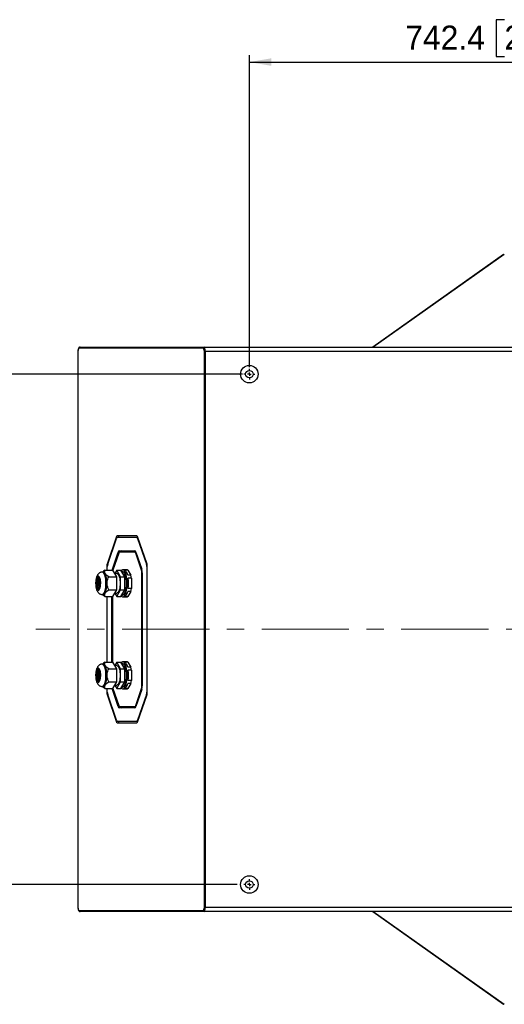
# Model space of a CAD drawing. Header units: millimetres. Extents: x 0 to 8410, y 0 to 5940.
# Tile 3 of 19: x 838 to 1543, y 1045 to 2479. Entities that reach past the tile are written whole.
import ezdxf

# ---------------------------------------------------------------- set-up
doc = ezdxf.new("R2010")
doc.units = ezdxf.units.MM
doc.header["$LTSCALE"] = 10
doc.linetypes.add('CENTERX2', pattern=[20.32, 12.7, -2.54, 2.54, -2.54])
doc.layers.add('SLD-0', color=7, linetype='Continuous')
doc.styles.add('SLDTEXTSTYLE0', font='arial.ttf', dxfattribs={"width": 0.948})
doc.dimstyles.new('SLDDIMSTYLE0', dxfattribs={"dimtxt": 35, "dimasz": 32, "dimexe": 0, "dimexo": 0.0625, "dimgap": 8.75, "dimtad": 1, "dimdec": 1, "dimrnd": 1e-09, "dimzin": 12, "dimdsep": 46, "dimtxsty": 'SLDTEXTSTYLE0', "dimsah": 1, "dimcen": 0.09, "dimadec": 0, "dimazin": 3, "dimtfac": 1, "dimtdec": 1, "dimtofl": 0, "dimtmove": 0, "dimatfit": 3, "dimfxl": 1, "dimfrac": 2, "dimtolj": 1, "dimtzin": 12, "dimarcsym": 0})

# ---------------------------------------------------------------- blocks, each defined once
blk = doc.blocks.new('_D_23')
at = {"layer": 'SLD-0', "color": 7, "transparency": 16777216}
for p, q in [((1543, 2479.1), (1530.9, 2479.1)), ((1530.9, 2479.1), (1530.9, 2425.4)), ((1663.3, 2479.1), (1675.3, 2479.1)), ((1675.3, 2479.1), (1675.3, 2425.4)), ((1171.8, 1972.9), (1171.8, 2427.4)), ((1530.9, 2425.4), (1543, 2425.4)), ((1675.3, 2425.4), (1663.3, 2425.4)), ((1914.1, 2141), (1914.1, 2427.4)), ((1171.8, 2417.4), (1914.1, 2417.4))]:
    blk.add_line(p, q, dxfattribs=at)
for points in [[(1171.8, 2417.4), (1203.8, 2411.9), (1203.8, 2422.9)], [(1914.1, 2417.4), (1882.1, 2422.9), (1882.1, 2411.9)]]:
    blk.add_solid(points, dxfattribs=at)
at = {"layer": 'SLD-0', "color": 7, "transparency": 16777216, "char_height": 35, "attachment_point": 1, "style": 'SLDTEXTSTYLE0'}
for s, insert in [('742.4', (1398.6, 2470.5)), ('29.23', (1543, 2470.5))]:
    blk.add_mtext(s, dxfattribs=dict(at, insert=insert))
blk = doc.blocks.new('_D_24')
at = {"layer": 'SLD-0', "color": 7, "transparency": 16777216}
for p, q in [((1161.8, 1962.9), (735.9, 1962.9)), ((745.9, 1962.9), (745.9, 1219.7)), ((684.2, 1711.6), (684.2, 1723.6)), ((684.2, 1723.6), (737.9, 1723.6)), ((737.9, 1723.6), (737.9, 1711.6)), ((684.2, 1591.3), (684.2, 1579.2)), ((684.2, 1579.2), (737.9, 1579.2)), ((737.9, 1579.2), (737.9, 1591.3)), ((1153.8, 1219.7), (735.9, 1219.7))]:
    blk.add_line(p, q, dxfattribs=at)
for points in [[(745.9, 1962.9), (740.4, 1930.9), (751.4, 1930.9)], [(745.9, 1219.7), (751.4, 1251.7), (740.4, 1251.7)]]:
    blk.add_solid(points, dxfattribs=at)
at = {"layer": 'SLD-0', "color": 7, "transparency": 16777216, "char_height": 35, "attachment_point": 1, "rotation": 90, "style": 'SLDTEXTSTYLE0'}
for s, insert in [('29.26', (692.8, 1591.3)), ('743.2', (692.8, 1446.9))]:
    blk.add_mtext(s, dxfattribs=dict(at, insert=insert))
blk = doc.blocks.new('SW_CENTERMARKSYMBOL_25')
at = {"layer": 'SLD-0', "color": 0}
for p, q in [((-5, 0), (-8, 0)), ((0, 0), (-2.5, 0)), ((0, 5), (0, 8)), ((0, 0), (0, 2.5)), ((0, 0), (0, -2.5)), ((0, 0), (2.5, 0)), ((5, 0), (8, 0)), ((0, -5), (0, -8))]:
    blk.add_line(p, q, dxfattribs=at)
blk = doc.blocks.new('SW_CENTERMARKSYMBOL_27')
at = {"layer": 'SLD-0', "color": 0}
for p, q in [((-5, 0), (-8, 0)), ((0, 0), (-2.5, 0)), ((0, 5), (0, 8)), ((0, 0), (0, 2.5)), ((0, 0), (0, -2.5)), ((0, 0), (2.5, 0)), ((5, 0), (8, 0)), ((0, -5), (0, -8))]:
    blk.add_line(p, q, dxfattribs=at)

msp = doc.modelspace()

# ---------------------------------------------------------------- linework, layer by layer
at = {"color": 7, "linetype": 'Continuous', "lineweight": 25}
for p, q in [((1541.798263, 2137.037275), (1351.665597, 2002.380578)), ((922.233322, 1996.030567), (922.233322, 1186.510561)), ((922.323761, 1996.030567), (922.323761, 1186.510561)), ((1104.46128, 2000.880567), (924.089025, 2000.880567)), ((925.498573, 2002.380578), (1105.870829, 2002.380578)), ((1105.870829, 2002.380578), (1663.019748, 2002.380578)), ((1107.636158, 1996.030567), (1106.226544, 1996.030567)), ((1106.226544, 1186.510561), (1106.226544, 1996.030567)), ((1107.636158, 1996.030567), (1107.636158, 1186.510561)), ((1664.830425, 1996.030567), (1107.636158, 1996.030567)), ((977.890894, 1725.191025), (965.051459, 1687.651021)), ((965.535147, 1686.236812), (978.374582, 1723.776815)), ((1007.899897, 1727.270571), (979.60799, 1727.270571)), ((979.60799, 1725.270567), (1007.899897, 1725.270567)), ((1007.899897, 1725.270567), (1009.589384, 1725.270567)), ((1009.133305, 1723.776815), (1021.972741, 1686.236812)), ((1022.456431, 1687.651021), (1009.616995, 1725.191025)), ((972.404889, 1678.745432), (980.936785, 1703.691019)), ((981.728752, 1702.276809), (973.196859, 1677.331215)), ((982.653881, 1705.770565), (1004.854005, 1705.770565)), ((1005.162284, 1703.770561), (982.962161, 1703.770561)), ((1005.162284, 1703.770561), (1006.543492, 1703.770561)), ((1014.927588, 1677.331215), (1006.395693, 1702.276809)), ((1006.571103, 1703.691019), (1015.102998, 1678.745432)), ((964.340212, 1682.630567), (964.340212, 1677.265389)), ((965.024254, 1677.265389), (965.024254, 1682.630567)), ((994.062223, 1677.77056), (987.484292, 1677.77056)), ((1022.483636, 1682.630567), (1022.483636, 1499.910561)), ((1023.167676, 1499.910561), (1023.167676, 1682.630567)), ((952.441748, 1663.584581), (953.206836, 1662.588617)), ((953.345948, 1663.502162), (952.580859, 1664.498126)), ((952.918021, 1666.205568), (953.595567, 1664.76628)), ((953.265948, 1663.606217), (953.035859, 1663.606217)), ((953.796603, 1665.575294), (953.635263, 1665.91802)), ((958.964649, 1674.520565), (957.5551, 1674.520565)), ((961.543912, 1677.265389), (973.060025, 1677.265389)), ((967.170143, 1667.767977), (978.686256, 1667.767977)), ((978.686256, 1667.767977), (973.060025, 1677.265389)), ((973.196859, 1677.331215), (973.134626, 1677.139571)), ((978.69822, 1677.323123), (975.862041, 1672.535485)), ((978.69822, 1672.520561), (975.870833, 1672.520561)), ((978.686256, 1648.77315), (978.686256, 1667.767977)), ((984.341552, 1667.796841), (978.69822, 1677.323123)), ((978.69822, 1677.323123), (984.665306, 1677.323123)), ((984.341552, 1667.796841), (990.308639, 1667.796841)), ((984.341552, 1648.744283), (984.341552, 1667.796841)), ((990.308639, 1667.796841), (984.665306, 1677.323123)), ((994.918918, 1677.609024), (990.220459, 1677.609024)), ((990.308639, 1648.744283), (990.308639, 1667.796841)), ((999.36189, 1670.109024), (994.663431, 1670.109024)), ((994.918918, 1677.609024), (999.36189, 1670.109024)), ((1000.218586, 1665.770566), (995.520127, 1665.770566)), ((1000.218586, 1665.770566), (1000.218586, 1650.770565)), ((1015.438482, 1508.816158), (1015.438482, 1673.72497)), ((1015.814243, 1673.72497), (1015.814243, 1508.816158)), ((952.929271, 1658.770567), (952.091776, 1658.770567)), ((952.091776, 1657.770565), (952.929271, 1657.770565)), ((952.162261, 1660.731343), (952.981454, 1660.222238)), ((952.981454, 1656.318886), (952.162261, 1655.80978)), ((953.052565, 1661.200387), (952.233372, 1661.709493)), ((952.233372, 1654.831631), (953.052565, 1655.340744)), ((953.206836, 1653.952507), (952.441748, 1652.956547)), ((952.580859, 1652.043002), (953.345948, 1653.038965)), ((953.015532, 1660.742408), (952.755197, 1660.742408)), ((953.015532, 1655.798724), (952.755197, 1655.798724)), ((953.595567, 1651.774851), (952.918021, 1650.335559)), ((953.265948, 1652.934907), (953.035859, 1652.934907)), ((953.635263, 1650.623107), (953.796603, 1650.965834)), ((1000.218586, 1650.770565), (995.520127, 1650.770565)), ((957.5551, 1642.020563), (958.964649, 1642.020563)), ((961.543912, 1639.275739), (973.060025, 1639.275739)), ((964.340212, 1639.275739), (964.340212, 1543.265389)), ((965.024254, 1543.265389), (965.024254, 1639.275739)), ((967.170143, 1648.77315), (978.686256, 1648.77315)), ((971.693645, 1543.265389), (971.693645, 1639.275739)), ((972.685963, 1639.275739), (972.685963, 1543.265389)), ((973.060025, 1639.275739), (978.686256, 1648.77315)), ((975.862041, 1644.005643), (978.69822, 1639.218004)), ((975.870833, 1644.020563), (978.69822, 1644.020563)), ((978.69822, 1639.218004), (984.341552, 1648.744283)), ((978.69822, 1639.218004), (984.665306, 1639.218004)), ((984.341552, 1648.744283), (990.308639, 1648.744283)), ((984.665306, 1639.218004), (990.308639, 1648.744283)), ((987.484292, 1638.770563), (994.062223, 1638.770563)), ((994.918918, 1638.932107), (990.220459, 1638.932107)), ((999.36189, 1646.432107), (994.663431, 1646.432107)), ((999.36189, 1646.432107), (994.918918, 1638.932107)), ((958.964649, 1540.520565), (957.5551, 1540.520565)), ((961.543912, 1543.265389), (973.060025, 1543.265389)), ((978.686256, 1533.767978), (973.060025, 1543.265389)), ((978.69822, 1543.323124), (975.862041, 1538.535485)), ((978.69822, 1538.520565), (975.870833, 1538.520565)), ((984.341552, 1533.796845), (978.69822, 1543.323124)), ((978.69822, 1543.323124), (984.665306, 1543.323124)), ((990.308639, 1533.796845), (984.665306, 1543.323124)), ((994.062223, 1543.770565), (987.484292, 1543.770565)), ((994.918918, 1543.609021), (990.220459, 1543.609021)), ((999.36189, 1536.109021), (994.663431, 1536.109021)), ((994.918918, 1543.609021), (999.36189, 1536.109021)), ((952.929271, 1524.770563), (952.091776, 1524.770563)), ((952.091776, 1523.770561), (952.929271, 1523.770561)), ((952.162261, 1526.731348), (952.981454, 1526.222242)), ((952.981454, 1522.31889), (952.162261, 1521.809785)), ((953.052565, 1527.200384), (952.233372, 1527.709497)), ((952.233372, 1520.831635), (953.052565, 1521.340741)), ((952.441748, 1529.584581), (953.206836, 1528.588621)), ((953.345948, 1529.502163), (952.580859, 1530.498126)), ((953.015532, 1526.742404), (952.755197, 1526.742404)), ((953.015532, 1521.79872), (952.755197, 1521.79872)), ((952.918021, 1532.205568), (953.595567, 1530.766277)), ((953.265948, 1529.606221), (953.035859, 1529.606221)), ((953.796603, 1531.575294), (953.635263, 1531.918021)), ((967.170143, 1533.767978), (978.686256, 1533.767978)), ((978.686256, 1514.773151), (978.686256, 1533.767978)), ((984.341552, 1514.744287), (984.341552, 1533.796845)), ((984.341552, 1533.796845), (990.308639, 1533.796845)), ((990.308639, 1514.744287), (990.308639, 1533.796845)), ((1000.218586, 1531.770563), (995.520127, 1531.770563)), ((1000.218586, 1531.770563), (1000.218586, 1516.770562)), ((953.206836, 1519.952511), (952.441748, 1518.956547)), ((952.580859, 1518.043002), (953.345948, 1519.038966)), ((953.595567, 1517.774848), (952.918021, 1516.33556)), ((953.265948, 1518.934911), (953.035859, 1518.934911)), ((953.635263, 1516.623108), (953.796603, 1516.965834)), ((957.5551, 1508.020563), (958.964649, 1508.020563)), ((967.170143, 1514.773151), (978.686256, 1514.773151)), ((973.060025, 1505.275739), (978.686256, 1514.773151)), ((975.862041, 1510.005643), (978.69822, 1505.218005)), ((975.870833, 1510.020567), (978.69822, 1510.020567)), ((978.69822, 1505.218005), (984.341552, 1514.744287)), ((984.341552, 1514.744287), (990.308639, 1514.744287)), ((984.665306, 1505.218005), (990.308639, 1514.744287)), ((999.36189, 1512.432104), (994.663431, 1512.432104)), ((999.36189, 1512.432104), (994.918918, 1504.932104)), ((1000.218586, 1516.770562), (995.520127, 1516.770562)), ((961.543912, 1505.275739), (973.060025, 1505.275739)), ((964.340212, 1505.275739), (964.340212, 1499.910561)), ((965.024254, 1499.910561), (965.024254, 1505.275739)), ((965.051459, 1494.890107), (977.890894, 1457.350103)), ((978.374582, 1458.764313), (965.535147, 1496.304316)), ((980.936785, 1478.850109), (972.404889, 1503.795696)), ((973.134626, 1505.401557), (973.196859, 1505.209913)), ((973.196859, 1505.209913), (981.728752, 1480.264319)), ((978.69822, 1505.218005), (984.665306, 1505.218005)), ((987.484292, 1504.770568), (994.062223, 1504.770568)), ((994.918918, 1504.932104), (990.220459, 1504.932104)), ((1006.395693, 1480.264319), (1014.927588, 1505.209913)), ((1015.102998, 1503.795696), (1006.571103, 1478.850109)), ((1021.972741, 1496.304316), (1009.133305, 1458.764313)), ((1009.616995, 1457.350103), (1022.456431, 1494.890107)), ((982.962161, 1478.770567), (1005.162284, 1478.770567)), ((1005.162284, 1478.770567), (1006.543492, 1478.770567)), ((1004.854005, 1476.770563), (982.653881, 1476.770563)), ((1007.899897, 1457.270561), (979.60799, 1457.270561)), ((979.60799, 1455.270557), (1007.899897, 1455.270557)), ((1007.899897, 1457.270561), (1009.589384, 1457.270561)), ((924.089025, 1181.660561), (1104.46128, 1181.660561)), ((1105.870829, 1180.16055), (925.498573, 1180.16055)), ((1663.019748, 1180.16055), (1105.870829, 1180.16055)), ((1107.636158, 1186.510561), (1106.226544, 1186.510561)), ((1107.636158, 1186.510561), (1664.830425, 1186.510561)), ((1351.665597, 1180.16055), (1541.799093, 1045.503316)), ((1542.449305, 1045.21173), (1541.842013, 1045.567391))]:
    msp.add_line(p, q, dxfattribs=at)
at = {"color": 8, "linetype": 'Continuous', "lineweight": 25}
for p, q in [((1542.449305, 2137.329398), (1351.904163, 2002.380578)), ((922.323761, 1996.030567), (922.233332, 1996.030567)), ((979.301115, 1725.191025), (977.890894, 1725.191025)), ((1009.133305, 1723.776815), (1010.100711, 1723.776815)), ((980.936785, 1703.691019), (982.655285, 1703.691019)), ((1006.395693, 1702.276809), (1007.054819, 1702.276809)), ((965.024319, 1682.630567), (964.340212, 1682.630567)), ((966.018864, 1687.651021), (965.051459, 1687.651021)), ((972.404889, 1678.745432), (973.680462, 1678.745432)), ((1021.972741, 1686.236812), (1022.831151, 1686.236812)), ((1022.483636, 1682.630567), (1023.167743, 1682.630567)), ((953.071743, 1663.859023), (953.035859, 1663.606217)), ((1014.927588, 1677.331215), (1015.477718, 1677.331215)), ((1015.438482, 1673.72497), (1015.814309, 1673.72497)), ((952.797162, 1661.35907), (952.755197, 1660.742408)), ((952.755197, 1655.798724), (952.797162, 1655.182054)), ((953.035859, 1652.934907), (953.071743, 1652.682101)), ((952.797162, 1527.359074), (952.755197, 1526.742404)), ((952.755197, 1521.79872), (952.797162, 1521.182058)), ((953.071743, 1529.859027), (953.035859, 1529.606221)), ((953.035859, 1518.934911), (953.071743, 1518.682105)), ((1015.438482, 1508.816158), (1015.814309, 1508.816158)), ((965.024319, 1499.910561), (964.340212, 1499.910561)), ((966.018864, 1494.890107), (965.051459, 1494.890107)), ((972.404889, 1503.795696), (973.680462, 1503.795696)), ((1014.927588, 1505.209913), (1015.477718, 1505.209913)), ((1021.972741, 1496.304316), (1022.831151, 1496.304316)), ((1022.483636, 1499.910561), (1023.167743, 1499.910561)), ((980.936785, 1478.850109), (982.655285, 1478.850109)), ((1006.395693, 1480.264319), (1007.054819, 1480.264319)), ((979.301115, 1457.350103), (977.890894, 1457.350103)), ((1009.133305, 1458.764313), (1010.100711, 1458.764313)), ((922.323761, 1186.510561), (922.233332, 1186.510561)), ((1351.904163, 1180.16055), (1542.449305, 1045.21173))]:
    msp.add_line(p, q, dxfattribs=at)
at = {"color": 7, "linetype": 'Continuous', "lineweight": 25, "flags": 128}
for points in [[(994.153684, 1658.270566), (994.091565, 1660.925811), (993.906365, 1663.531599), (993.601533, 1666.039383), (993.18275, 1668.402454), (992.657815, 1670.576779), (992.036506, 1672.521865), (991.330399, 1674.201479), (990.552646, 1675.584329), (989.717735, 1676.644651), (988.841219, 1677.362701), (987.939427, 1677.725104), (987.029155, 1677.725104), (986.127363, 1677.362701), (985.250847, 1676.644651), (985.138358, 1676.524429)], [(951.917017, 1648.020564), (952.580477, 1648.205796), (953.219956, 1648.754792), (953.812345, 1649.647714), (954.336231, 1650.852291), (954.772681, 1652.32498), (955.10592, 1654.012559), (955.323903, 1655.854037), (955.418753, 1657.782851), (955.38704, 1659.729292), (955.229912, 1661.623014), (954.953048, 1663.395567), (954.566453, 1664.982883), (954.0841, 1666.327609), (953.523424, 1667.381128), (952.904688, 1668.105369), (952.250255, 1668.474151), (951.583778, 1668.474151), (950.929345, 1668.105369), (950.31061, 1667.381128), (949.749932, 1666.327609), (949.267581, 1664.982883), (948.880987, 1663.395567), (948.604122, 1661.623014), (948.446994, 1659.729292), (948.415281, 1657.782851), (948.51013, 1655.854037), (948.728115, 1654.012559), (949.061352, 1652.32498), (949.497803, 1650.852291), (950.02169, 1649.647714), (950.614076, 1648.754792), (951.253558, 1648.205796), (951.917017, 1648.020564)], [(951.917017, 1649.120564), (952.527548, 1649.296379), (953.114619, 1649.817066), (953.655666, 1650.662618), (954.129896, 1651.800537), (954.519087, 1653.187098), (954.808283, 1654.769009), (954.986369, 1656.485489), (955.046501, 1658.270566), (954.986369, 1660.055643), (954.808283, 1661.772115), (954.519087, 1663.35403), (954.129896, 1664.74059), (953.655666, 1665.87851), (953.114619, 1666.724061), (952.527548, 1667.244753), (951.917017, 1667.420564), (951.306485, 1667.244753), (950.719415, 1666.724061), (950.178369, 1665.87851), (949.704137, 1664.74059), (949.314946, 1663.35403), (949.02575, 1661.772115), (948.847666, 1660.055643), (948.787532, 1658.270566), (948.847666, 1656.485489), (949.02575, 1654.769009), (949.314946, 1653.187098), (949.704137, 1651.800537), (950.178369, 1650.662618), (950.719415, 1649.817066), (951.306485, 1649.296379), (951.917017, 1649.120564)], [(952.856685, 1666.998325), (952.598777, 1666.724061), (952.05773, 1665.87851), (951.583498, 1664.74059), (951.194307, 1663.35403), (950.905111, 1661.772115), (950.727027, 1660.055643), (950.666893, 1658.270566), (950.727027, 1656.485489), (950.905111, 1654.769009), (951.194307, 1653.187098), (951.583498, 1651.800537), (952.05773, 1650.662618), (952.598777, 1649.817066), (952.856685, 1649.542799)], [(958.964649, 1642.020563), (959.792999, 1642.202062), (960.602847, 1642.742505), (961.3761, 1643.629821), (962.095485, 1644.844184), (962.744931, 1646.358469), (963.309933, 1648.138856), (963.777868, 1650.145562), (964.138284, 1652.333772), (964.383129, 1654.654598), (964.506936, 1657.056203), (964.506936, 1659.484928), (964.383129, 1661.886526), (964.138284, 1664.207352), (963.777868, 1666.395565), (963.309933, 1668.402275), (962.744931, 1670.182658), (962.095485, 1671.696944), (961.3761, 1672.911307), (960.602847, 1673.798619), (959.792999, 1674.339061), (958.964649, 1674.520565), (958.964649, 1674.520565)], [(978.69822, 1672.520561), (979.460648, 1672.345122), (980.204303, 1671.82312), (980.910872, 1670.967406), (981.56296, 1669.799058), (982.144507, 1668.346835), (982.641197, 1666.646501), (983.040795, 1664.739927), (983.333467, 1662.674053), (983.512002, 1660.499757), (983.572007, 1658.270566)], [(994.663431, 1670.109024), (994.238663, 1671.578264), (993.766443, 1672.917982), (993.251372, 1674.115134), (992.69846, 1675.158059), (992.113092, 1676.036617), (991.500963, 1676.742246), (990.868032, 1677.268086), (990.220459, 1677.609024)], [(983.572007, 1658.270566), (983.512002, 1656.041374), (983.333467, 1653.867071), (983.040795, 1651.8012), (982.641197, 1649.894623), (982.144507, 1648.194292), (981.56296, 1646.74207), (980.910872, 1645.573722), (980.204303, 1644.718008), (979.460648, 1644.196005), (978.69822, 1644.020563)], [(985.138358, 1640.016703), (985.250847, 1639.896477), (986.127363, 1639.178423), (987.029155, 1638.816023), (987.939427, 1638.816023), (988.841219, 1639.178423), (989.717735, 1639.896477), (990.552646, 1640.956802), (991.330399, 1642.339652), (992.036506, 1644.019263), (992.657815, 1645.964349), (993.18275, 1648.138678), (993.601533, 1650.501741), (993.906365, 1653.009528), (994.091565, 1655.615313), (994.153684, 1658.270566)], [(990.220459, 1638.932107), (990.868032, 1639.273038), (991.500963, 1639.798881), (992.113092, 1640.504511), (992.69846, 1641.383069), (993.251372, 1642.425997), (993.766443, 1643.623145), (994.238663, 1644.96286), (994.663431, 1646.432107)], [(951.917017, 1514.020568), (952.580477, 1514.205797), (953.219956, 1514.754793), (953.812345, 1515.647715), (954.336231, 1516.852287), (954.772681, 1518.324984), (955.10592, 1520.012563), (955.323903, 1521.854034), (955.418753, 1523.782847), (955.38704, 1525.729289), (955.229912, 1527.623011), (954.953048, 1529.395563), (954.566453, 1530.982887), (954.0841, 1532.327609), (953.523424, 1533.381129), (952.904688, 1534.105366), (952.250255, 1534.474151), (951.583778, 1534.474151), (950.929345, 1534.105366), (950.31061, 1533.381129), (949.749932, 1532.327609), (949.267581, 1530.982887), (948.880987, 1529.395563), (948.604122, 1527.623011), (948.446994, 1525.729289), (948.415281, 1523.782847), (948.51013, 1521.854034), (948.728115, 1520.012563), (949.061352, 1518.324984), (949.497803, 1516.852287), (950.02169, 1515.647715), (950.614076, 1514.754793), (951.253558, 1514.205797), (951.917017, 1514.020568)], [(958.964649, 1508.020563), (959.792999, 1508.202067), (960.602847, 1508.742509), (961.3761, 1509.629821), (962.095485, 1510.844184), (962.744931, 1512.35847), (963.309933, 1514.138853), (963.777868, 1516.145563), (964.138284, 1518.333776), (964.383129, 1520.654602), (964.506936, 1523.0562), (964.506936, 1525.484925), (964.383129, 1527.88653), (964.138284, 1530.207356), (963.777868, 1532.395566), (963.309933, 1534.402272), (962.744931, 1536.182659), (962.095485, 1537.696944), (961.3761, 1538.911307), (960.602847, 1539.798623), (959.792999, 1540.339066), (958.964649, 1540.520565), (958.964649, 1540.520565)], [(978.69822, 1538.520565), (979.460648, 1538.345123), (980.204303, 1537.82312), (980.910872, 1536.967406), (981.56296, 1535.799058), (982.144507, 1534.346836), (982.641197, 1532.646505), (983.040795, 1530.739928), (983.333467, 1528.674057), (983.512002, 1526.499754), (983.572007, 1524.270562)], [(994.153684, 1524.270562), (994.091565, 1526.925815), (993.906365, 1529.5316), (993.601533, 1532.039387), (993.18275, 1534.40245), (992.657815, 1536.576779), (992.036506, 1538.521865), (991.330399, 1540.201476), (990.552646, 1541.584326), (989.717735, 1542.644651), (988.841219, 1543.362705), (987.939427, 1543.725105), (987.029155, 1543.725105), (986.127363, 1543.362705), (985.250847, 1542.644651), (985.138358, 1542.524425)], [(994.663431, 1536.109021), (994.238663, 1537.578268), (993.766443, 1538.917983), (993.251372, 1540.115131), (992.69846, 1541.158059), (992.113092, 1542.036617), (991.500963, 1542.742247), (990.868032, 1543.26809), (990.220459, 1543.609021)], [(951.917017, 1515.120564), (952.527548, 1515.296375), (953.114619, 1515.817067), (953.655666, 1516.662618), (954.129896, 1517.800538), (954.519087, 1519.187098), (954.808283, 1520.769013), (954.986369, 1522.485485), (955.046501, 1524.270562), (954.986369, 1526.055639), (954.808283, 1527.772119), (954.519087, 1529.35403), (954.129896, 1530.740591), (953.655666, 1531.87851), (953.114619, 1532.724062), (952.527548, 1533.244749), (951.917017, 1533.420564), (951.306485, 1533.244749), (950.719415, 1532.724062), (950.178369, 1531.87851), (949.704137, 1530.740591), (949.314946, 1529.35403), (949.02575, 1527.772119), (948.847666, 1526.055639), (948.787532, 1524.270562), (948.847666, 1522.485485), (949.02575, 1520.769013), (949.314946, 1519.187098), (949.704137, 1517.800538), (950.178369, 1516.662618), (950.719415, 1515.817067), (951.306485, 1515.296375), (951.917017, 1515.120564)], [(952.856685, 1532.998329), (952.598777, 1532.724062), (952.05773, 1531.87851), (951.583498, 1530.740591), (951.194307, 1529.35403), (950.905111, 1527.772119), (950.727027, 1526.055639), (950.666893, 1524.270562), (950.727027, 1522.485485), (950.905111, 1520.769013), (951.194307, 1519.187098), (951.583498, 1517.800538), (952.05773, 1516.662618), (952.598777, 1515.817067), (952.856685, 1515.542803)], [(983.572007, 1524.270562), (983.512002, 1522.041371), (983.333467, 1519.867075), (983.040795, 1517.801201), (982.641197, 1515.894627), (982.144507, 1514.194293), (981.56296, 1512.74207), (980.910872, 1511.573722), (980.204303, 1510.718008), (979.460648, 1510.196006), (978.69822, 1510.020567)], [(985.138358, 1506.016699), (985.250847, 1505.896477), (986.127363, 1505.178427), (987.029155, 1504.816023), (987.939427, 1504.816023), (988.841219, 1505.178427), (989.717735, 1505.896477), (990.552646, 1506.956799), (991.330399, 1508.339649), (992.036506, 1510.019263), (992.657815, 1511.964349), (993.18275, 1514.138674), (993.601533, 1516.501745), (993.906365, 1519.009529), (994.091565, 1521.615317), (994.153684, 1524.270562)], [(990.220459, 1504.932104), (990.868032, 1505.273042), (991.500963, 1505.798882), (992.113092, 1506.504511), (992.69846, 1507.383069), (993.251372, 1508.425994), (993.766443, 1509.623146), (994.238663, 1510.962864), (994.663431, 1512.432104)]]:
    msp.add_lwpolyline(points, dxfattribs=at)
at = {"color": 8, "linetype": 'Continuous', "lineweight": 25, "flags": 128}
for points in [[(957.5551, 1642.020563), (958.383451, 1642.202062), (959.193298, 1642.742505), (959.966551, 1643.629821), (960.685936, 1644.844184), (961.335383, 1646.358469), (961.900384, 1648.138856), (962.368319, 1650.145562), (962.728736, 1652.333772), (962.97358, 1654.654598), (963.097387, 1657.056203), (963.097387, 1659.484928), (962.97358, 1661.886526), (962.728736, 1664.207352), (962.368319, 1666.395565), (961.900384, 1668.402275), (961.335383, 1670.182658), (960.685936, 1671.696944), (959.966551, 1672.911307), (959.193298, 1673.798619), (958.383451, 1674.339061), (957.55675, 1674.520565)], [(952.684313, 1658.770567), (952.681314, 1658.270566), (952.684313, 1657.770565)], [(957.5551, 1508.020563), (958.383451, 1508.202067), (959.193298, 1508.742509), (959.966551, 1509.629821), (960.685936, 1510.844184), (961.335383, 1512.35847), (961.900384, 1514.138853), (962.368319, 1516.145563), (962.728736, 1518.333776), (962.97358, 1520.654602), (963.097387, 1523.0562), (963.097387, 1525.484925), (962.97358, 1527.88653), (962.728736, 1530.207356), (962.368319, 1532.395566), (961.900384, 1534.402272), (961.335383, 1536.182659), (960.685936, 1537.696944), (959.966551, 1538.911307), (959.193298, 1539.798623), (958.383451, 1540.339066), (957.55675, 1540.520562)], [(952.684313, 1524.770563), (952.681314, 1524.270562), (952.684313, 1523.770561)]]:
    msp.add_lwpolyline(points, dxfattribs=at)
at = {"color": 7, "linetype": 'Continuous', "lineweight": 25}
for centre, radius in [((1171.755886, 1962.880564), 12.7), ((1171.755886, 1962.880564), 5.5), ((1171.755886, 1219.650564), 12.7), ((1171.755886, 1219.650564), 5.5)]:
    msp.add_circle(centre, radius, dxfattribs=at)
for centre, radius, start, end in [((925.545352, 2000.924343), 1.456985, 91.839890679, 181.721751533), ((1105.917608, 2000.924343), 1.456985, 91.83989068, 181.721751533), ((980.40012, 1724.867821), 2.529956, 108.246163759, 172.66036755), ((980.176989, 1723.544643), 1.817298, 108.246217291, 172.660015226), ((983.219218, 1724.867821), 2.529956, 108.246163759, 172.66036755), ((1007.107767, 1724.86782), 2.529958, 7.339666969, 71.753843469), ((1007.330897, 1723.544642), 1.8173, 7.340014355, 71.753753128), ((983.44597, 1703.367849), 2.52991, 108.245511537, 172.661019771), ((983.53111, 1702.044677), 1.817245, 108.245162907, 172.66106961), ((986.265067, 1703.367849), 2.52991, 108.245511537, 172.661019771), ((1004.06192, 1703.367851), 2.529908, 7.338956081, 71.754554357), ((1004.593342, 1702.044683), 1.817237, 7.338759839, 71.755007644), ((980.502286, 1682.901497), 16.164345, 162.912776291, 180.960379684), ((976.633697, 1682.825179), 11.611074, 162.912863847, 180.960376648), ((983.335684, 1675.090543), 11.525645, 161.51180312, 169.123290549), ((994.051631, 1675.361906), 2.408677, 68.895637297, 89.74802555), ((999.651955, 1673.995882), 16.164559, 359.039697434, 17.087085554), ((1010.874035, 1682.825153), 11.611232, 359.039766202, 17.087032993), ((1007.005374, 1682.901469), 16.164573, 359.039734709, 17.087080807), ((983.383128, 1658.270564), 30.474933, 166.131381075, 193.868618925), ((976.62513, 1659.562047), 23.610269, 167.266153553, 170.393451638), ((976.747629, 1658.270564), 22.812338, 167.066948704, 192.933051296), ((941.28119, 1658.270566), 54.755021, 352.127232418, 7.872767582), ((961.557674, 1660.390184), 39.033507, 7.922881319, 14.417583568), ((1003.82899, 1673.919572), 11.611123, 359.039678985, 17.087116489), ((986.745803, 1658.281742), 33.820065, 176.710729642, 179.171835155), ((986.745881, 1658.259383), 33.820143, 180.828150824, 183.289263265), ((983.004505, 1658.574579), 30.066818, 172.327882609, 174.989837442), ((983.004059, 1657.966481), 30.066368, 185.010101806, 187.672110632), ((976.623794, 1656.978833), 23.608911, 189.606494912, 192.733964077), ((961.558113, 1656.150861), 39.03306, 345.582379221, 352.077155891), ((994.051605, 1641.179252), 2.408712, 270.252592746, 291.10470678), ((994.051605, 1541.361876), 2.408712, 68.89529322, 89.747407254), ((961.558113, 1526.390267), 39.03306, 7.922844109, 14.417620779), ((983.383128, 1524.270564), 30.474933, 166.131381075, 193.868618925), ((986.745881, 1524.281745), 33.820143, 176.710736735, 179.171849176), ((986.745803, 1524.259386), 33.820065, 180.828164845, 183.289270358), ((983.004059, 1524.574647), 30.066368, 172.327889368, 174.989898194), ((983.004505, 1523.966549), 30.066818, 185.010162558, 187.672117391), ((976.623794, 1525.562295), 23.608911, 167.266035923, 170.393505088), ((976.747595, 1524.270564), 22.812305, 167.066929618, 192.933070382), ((941.28119, 1524.270562), 54.755021, 352.127232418, 7.872767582), ((976.62513, 1522.979081), 23.610269, 189.606548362, 192.733846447), ((961.557674, 1522.150944), 39.033507, 345.582416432, 352.077118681), ((1003.82899, 1508.621556), 11.611123, 342.912883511, 0.960321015), ((999.651955, 1508.545246), 16.164559, 342.912914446, 0.960302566), ((980.502286, 1499.639631), 16.164345, 179.039620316, 197.087223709), ((976.633697, 1499.715949), 11.611074, 179.039623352, 197.087136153), ((983.335684, 1507.450585), 11.525645, 190.876709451, 198.48819688), ((994.051631, 1507.179222), 2.408677, 270.25197445, 291.104362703), ((1010.874035, 1499.715975), 11.611232, 342.912967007, 0.960233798), ((1007.005374, 1499.639659), 16.164573, 342.912919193, 0.960265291), ((983.44597, 1479.173279), 2.52991, 187.338980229, 251.754488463), ((983.53111, 1480.496451), 1.817245, 187.33893039, 251.754837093), ((986.265067, 1479.173279), 2.52991, 187.338980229, 251.754488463), ((1004.06192, 1479.173277), 2.529908, 288.245445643, 352.661043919), ((1004.593342, 1480.496445), 1.817237, 288.244992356, 352.661240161), ((980.40012, 1457.673307), 2.529956, 187.33963245, 251.753836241), ((980.176989, 1458.996485), 1.817298, 187.339984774, 251.753782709), ((983.219218, 1457.673307), 2.529956, 187.33963245, 251.753836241), ((1007.330897, 1458.996486), 1.8173, 288.246246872, 352.659985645), ((1007.107767, 1457.673308), 2.529958, 288.246156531, 352.660333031), ((925.545352, 1181.616785), 1.456985, 178.278248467, 268.160109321), ((1105.917608, 1181.616785), 1.456985, 178.278248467, 268.16010932)]:
    msp.add_arc(centre, radius, start, end, dxfattribs=at)
for centre, major_axis, ratio, start_param, end_param in [((1532.428083, 2131.020564), (10.545306, 6.276136), 0.0915784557, 0.1526747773, 0.2666392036), ((924.089047, 1996.030564), (0, 4.85), 0.3639702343, 0, 1.5707963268), ((1104.46131, 1996.030564), (0, 4.85), 0.3639702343, 4.7123889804, 6.2831853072), ((1105.870849, 1996.030564), (0, 6.35), 0.2779930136, 4.7123889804, 6.2831853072), ((924.089047, 1186.510564), (0, 4.85), 0.3639702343, 1.5707963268, 3.1415926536), ((1104.46131, 1186.510564), (0, 4.85), 0.3639702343, 3.1415926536, 4.7123889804), ((1105.870849, 1186.510564), (0, 6.35), 0.2779930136, 3.1415926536, 4.7123889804), ((1532.428083, 1051.520564), (10.545306, -6.276136), 0.0915784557, 6.0165461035, 6.1305105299)]:
    msp.add_ellipse(centre, major_axis=major_axis, ratio=ratio, start_param=start_param, end_param=end_param, dxfattribs=at)
for points, knots in [([(1541.844709, 2136.97475), (1541.948102, 2137.07923), (1542.126038, 2137.259036), (1542.353863, 2137.308624), (1542.449305, 2137.329398)], [0, 0, 0, 0, 0.5810705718, 1, 1, 1, 1]), ([(925.498573, 2002.380578), (925.240748, 2002.352648), (924.722603, 2002.296519), (924.058601, 2001.892461), (923.512657, 2001.326179), (923.045953, 2000.544793), (922.660518, 1999.516337), (922.386976, 1998.271425), (922.252083, 1997.077735), (922.238624, 1996.3265), (922.233322, 1996.030567)], [0, 0, 0, 0, 0.1057881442, 0.2125998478, 0.324571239, 0.4555038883, 0.6097034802, 0.7618190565, 0.9061736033, 1, 1, 1, 1]), ([(957.561717, 1674.496023), (957.472502, 1674.503938), (956.885868, 1674.555984), (955.818992, 1674.341438), (954.463082, 1673.880813), (953.261545, 1673.174877), (952.208331, 1672.292189), (951.282437, 1671.228953), (950.457191, 1669.956152), (949.71867, 1668.414804), (949.091232, 1666.595874), (948.605489, 1664.565702), (948.273487, 1662.444073), (948.084763, 1660.295982), (948.028338, 1658.14066), (948.100065, 1655.998562), (948.299937, 1653.892677), (948.634158, 1651.84115), (949.120113, 1649.848155), (949.77003, 1647.989388), (950.574192, 1646.365338), (951.503888, 1645.018131), (952.541207, 1643.930914), (953.708317, 1643.065871), (955.002317, 1642.439845), (956.305519, 1642.079656), (957.169598, 1642.038793), (957.5551, 1642.020563)], [0, 0, 0, 0, 0.0063433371, 0.0417107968, 0.0755929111, 0.1089091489, 0.1426790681, 0.1781616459, 0.21705678, 0.2613700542, 0.3114099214, 0.3619044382, 0.4101943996, 0.4569407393, 0.5029229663, 0.5487386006, 0.5948256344, 0.6417005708, 0.6901659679, 0.7414877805, 0.7902343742, 0.8317678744, 0.8691891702, 0.9045480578, 0.9388692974, 0.9727270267, 1, 1, 1, 1]), ([(961.543912, 1677.265389), (960.556853, 1676.620392), (959.210257, 1675.740453), (958.328595, 1674.777635), (958.093193, 1674.520565)], [0, 0, 0, 0, 0.73300270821, 1, 1, 1, 1]), ([(967.170143, 1667.767977), (966.224864, 1668.418283), (964.30198, 1669.741132), (962.402245, 1671.685912), (961.419047, 1673.46397), (961.031555, 1675.290053), (961.349899, 1676.517396), (961.543912, 1677.265389)], [0, 0, 0, 0, 0.2161893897, 0.4397718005, 0.5934269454, 0.7522176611, 1, 1, 1, 1]), ([(967.170143, 1648.77315), (966.859949, 1649.465393), (966.069548, 1651.229288), (965.147443, 1654.223261), (964.664101, 1657.703076), (964.925832, 1661.144055), (965.751817, 1664.521274), (966.683935, 1666.654995), (967.170143, 1667.767977)], [0, 0, 0, 0, 0.11601960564, 0.29562842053, 0.4747529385, 0.64448342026, 0.81455689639, 1, 1, 1, 1]), ([(986.074855, 1641.020564), (986.316632, 1641.036257), (986.899042, 1641.07406), (987.775128, 1641.420849), (988.656673, 1642.04323), (989.47686, 1642.93566), (990.246704, 1644.124712), (990.946235, 1645.608226), (991.552285, 1647.335026), (992.053354, 1649.247714), (992.448404, 1651.310187), (992.735491, 1653.48898), (992.913306, 1655.748234), (992.979597, 1658.04963), (992.934577, 1660.353225), (992.778579, 1662.618573), (992.513764, 1664.806165), (992.143264, 1666.878824), (991.669973, 1668.802953), (991.095627, 1670.549646), (990.417651, 1672.094922), (989.624518, 1673.418989), (988.752296, 1674.420033), (987.810808, 1675.111252), (986.820094, 1675.470304), (986.097296, 1675.592253), (985.744813, 1675.503779), (985.743246, 1675.503386)], [0, 0, 0, 0, 0.02488234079, 0.05993842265, 0.09614712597, 0.13590617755, 0.17967082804, 0.22532829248, 0.270555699, 0.31513959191, 0.35924803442, 0.40304716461, 0.44665767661, 0.49016696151, 0.53364404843, 0.57714284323, 0.62071503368, 0.66443437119, 0.70839770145, 0.75274217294, 0.79766696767, 0.84343187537, 0.89014650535, 0.92793917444, 0.96257733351, 0.99983359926, 1, 1, 1, 1]), ([(958.03203, 1642.020563), (958.178527, 1641.865074), (959.08417, 1640.90385), (960.422266, 1640.01816), (961.543912, 1639.275739)], [0, 0, 0, 0, 0.1617605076, 1, 1, 1, 1]), ([(961.543912, 1639.275739), (961.369108, 1639.926044), (961.013522, 1641.248894), (961.417957, 1643.193679), (962.54138, 1644.971729), (964.317435, 1646.797828), (966.089918, 1648.025162), (967.170143, 1648.77315)], [0, 0, 0, 0, 0.2161892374, 0.4397718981, 0.5934269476, 0.7522176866, 1, 1, 1, 1]), ([(985.750838, 1641.050598), (985.787403, 1641.041738), (985.8931, 1641.016127), (986.002984, 1641.018809), (986.074855, 1641.020564)], [0, 0, 0, 0, 0.3459421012, 1, 1, 1, 1]), ([(957.561717, 1540.496023), (957.472502, 1540.503938), (956.885868, 1540.555984), (955.818992, 1540.341439), (954.463082, 1539.880809), (953.261546, 1539.174873), (952.20833, 1538.29219), (951.282436, 1537.228953), (950.457192, 1535.956148), (949.71867, 1534.414805), (949.091231, 1532.595877), (948.60549, 1530.565706), (948.273487, 1528.444075), (948.084763, 1526.295981), (948.028337, 1524.140659), (948.100065, 1521.998561), (948.299937, 1519.892676), (948.634157, 1517.841148), (949.120115, 1515.848157), (949.770027, 1513.989386), (950.574193, 1512.365341), (951.50389, 1511.018136), (952.541205, 1509.93091), (953.708317, 1509.065871), (955.002319, 1508.439853), (956.305518, 1508.079649), (957.169598, 1508.038791), (957.5551, 1508.020563)], [0, 0, 0, 0, 0.0063433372, 0.0417107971, 0.0755929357, 0.1089091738, 0.1426790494, 0.1781616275, 0.2170568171, 0.2613700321, 0.3114098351, 0.3619043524, 0.4101943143, 0.4569408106, 0.5029230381, 0.5487385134, 0.5948257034, 0.6417006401, 0.6901658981, 0.74148784, 0.7902343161, 0.8317678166, 0.8691892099, 0.9045480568, 0.9388692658, 0.9727270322, 1, 1, 1, 1]), ([(961.543912, 1543.265389), (960.556853, 1542.620392), (959.210257, 1541.740454), (958.328595, 1540.777635), (958.093193, 1540.520565)], [0, 0, 0, 0, 0.73300270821, 1, 1, 1, 1]), ([(967.170143, 1533.767978), (966.224864, 1534.418281), (964.301979, 1535.741126), (962.402246, 1537.685915), (961.419046, 1539.463965), (961.031555, 1541.29006), (961.3499, 1542.517399), (961.543912, 1543.265389)], [0, 0, 0, 0, 0.2161893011, 0.4397718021, 0.5934268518, 0.7522177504, 1, 1, 1, 1]), ([(986.074855, 1507.020561), (986.316632, 1507.036257), (986.899042, 1507.074067), (987.775128, 1507.420853), (988.656674, 1508.043229), (989.47686, 1508.935661), (990.246705, 1510.124712), (990.946234, 1511.60823), (991.552285, 1513.335026), (992.053354, 1515.247714), (992.448404, 1517.310187), (992.735491, 1519.488979), (992.913306, 1521.748232), (992.979597, 1524.049627), (992.934577, 1526.353222), (992.778579, 1528.61857), (992.513764, 1530.806162), (992.143264, 1532.878824), (991.669973, 1534.802953), (991.095627, 1536.549643), (990.41765, 1538.094919), (989.624519, 1539.418983), (988.752294, 1540.420055), (987.810814, 1541.111192), (986.820076, 1541.470537), (986.097336, 1541.591704), (985.744813, 1541.503781), (985.743246, 1541.50339)], [0, 0, 0, 0, 0.0248823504, 0.0599384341, 0.0961471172, 0.1359061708, 0.1796708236, 0.2253283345, 0.2705556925, 0.3151395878, 0.3592480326, 0.4030471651, 0.4466576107, 0.4901668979, 0.5336439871, 0.5771427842, 0.6207149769, 0.6644343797, 0.7083977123, 0.7527421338, 0.7976669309, 0.8434318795, 0.8901465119, 0.9279392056, 0.9625773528, 0.999833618, 1, 1, 1, 1]), ([(967.170143, 1514.773151), (966.859949, 1515.465393), (966.069547, 1517.229289), (965.147445, 1520.223262), (964.664101, 1523.703077), (964.925832, 1527.144057), (965.751817, 1530.521277), (966.683935, 1532.654996), (967.170143, 1533.767978)], [0, 0, 0, 0, 0.1160196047, 0.2956285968, 0.4747527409, 0.6444835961, 0.8145570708, 1, 1, 1, 1]), ([(958.03203, 1508.020563), (958.178527, 1507.865076), (959.084172, 1506.903859), (960.422267, 1506.018164), (961.543912, 1505.275739)], [0, 0, 0, 0, 0.1617601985, 1, 1, 1, 1]), ([(961.543912, 1505.275739), (961.369108, 1505.926045), (961.013522, 1507.248895), (961.417958, 1509.193674), (962.541379, 1510.97173), (964.317435, 1512.797828), (966.089918, 1514.025162), (967.170143, 1514.773151)], [0, 0, 0, 0, 0.216189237, 0.4397718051, 0.5934269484, 0.7522176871, 1, 1, 1, 1]), ([(985.750838, 1507.050602), (985.787403, 1507.041739), (985.893099, 1507.016119), (986.002984, 1507.018805), (986.074855, 1507.020561)], [0, 0, 0, 0, 0.3459430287, 1, 1, 1, 1]), ([(922.233322, 1186.510561), (922.236603, 1186.278555), (922.246168, 1185.602121), (922.354062, 1184.494071), (922.597201, 1183.261582), (922.975171, 1182.139321), (923.466402, 1181.25754), (924.088954, 1180.617989), (924.772399, 1180.230427), (925.2699, 1180.182555), (925.498573, 1180.16055)], [0, 0, 0, 0, 0.0735913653, 0.2145625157, 0.3587854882, 0.5098357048, 0.6737776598, 0.795854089, 0.9061655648, 1, 1, 1, 1])]:
    msp.add_open_spline(points, degree=3, knots=knots, dxfattribs=at)
at = {"layer": 'SLD-0', "color": 7, "linetype": 'CENTERX2', "lineweight": 18}
msp.add_line((2332.714122, 1591.270564), (860.846961, 1591.270564), dxfattribs=at)

# ---------------------------------------------------------------- block references
at = {"layer": 'SLD-0', "color": 7}
for name, p in [('SW_CENTERMARKSYMBOL_25', (1171.755886, 1962.880564)), ('SW_CENTERMARKSYMBOL_27', (1171.755886, 1219.650564))]:
    msp.add_blockref(name, p, dxfattribs=at)

# ---------------------------------------------------------------- dimensions: what is measured, and where the dimension line sits
dim = msp.add_linear_dim(base=(1914.145886, 2417.370564), p1=(1171.755886, 1962.880564), p2=(1914.145886, 2131.020564), dimstyle='SLDDIMSTYLE0', dxfattribs=at)
dim.commit()
dim.dimension.update_dxf_attribs({"geometry": '_D_23', "text_midpoint": (1542.950886, 2417.370564), "dimtype": 160})
dim = msp.add_linear_dim(base=(745.94758, 1219.650564), p1=(1171.755886, 1962.880564), p2=(1163.755886, 1219.650564), angle=90, dimstyle='SLDDIMSTYLE0', dxfattribs=at)
dim.commit()
dim.dimension.update_dxf_attribs({"geometry": '_D_24', "text_midpoint": (745.94758, 1591.265564), "dimtype": 160})

doc.saveas('drawing.dxf')
